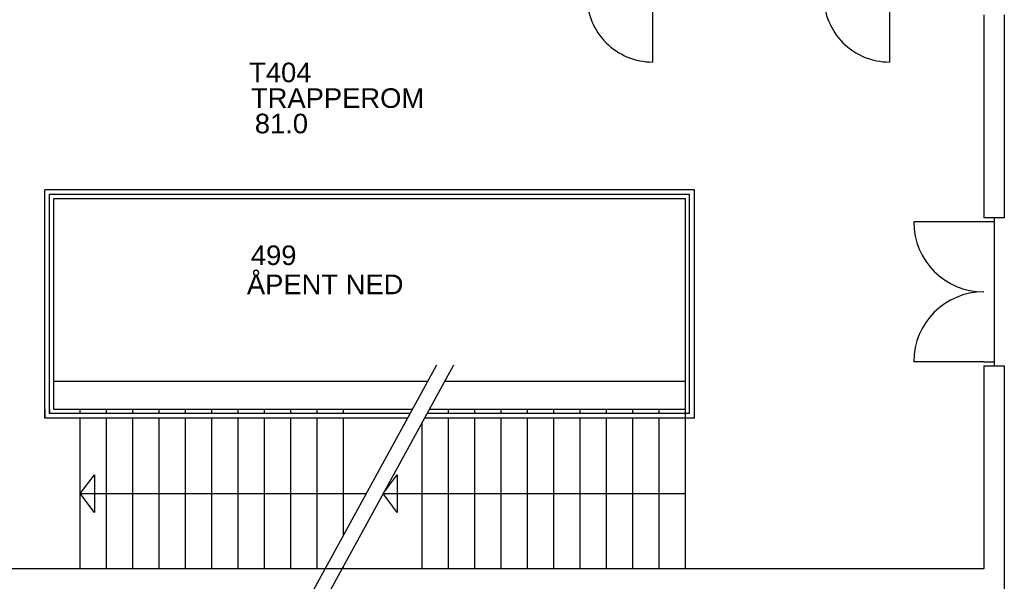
# Model space of a CAD drawing. Header units: millimetres. Extents: x 0 to 83130, y 0 to 53088.
# Tile 76 of 105: x 43989 to 55963, y 13864 to 20693. Entities that reach past the tile are written whole.
import ezdxf

# ---------------------------------------------------------------- set-up
doc = ezdxf.new("R2010")
doc.units = ezdxf.units.MM
doc.header["$LTSCALE"] = 50
doc.header["$MEASUREMENT"] = 0
for name, color, linetype in [('20604A200D001$0$00-HEL1', 9, 'CONTINUOUS'), ('20604A200D001$0$832 Rominfo', 7, 'CONTINUOUS'), ('20604A200D001$0$A12-HEL1', 251, 'CONTINUOUS'), ('20604A200D001$0$A12-HEL2', 7, 'CONTINUOUS'), ('20604A200D001$0$A12-HEL3', 251, 'CONTINUOUS'), ('20604A200D001$0$A12-HEL4', 251, 'CONTINUOUS'), ('20604A200D001$0$A12-STI1', 251, 'CONTINUOUS'), ('20604A200D001$0$A24-HEL1', 251, 'CONTINUOUS'), ('xref', 7, 'CONTINUOUS')]:
    doc.layers.add(name, color=color, linetype=linetype)
doc.styles.add('20604A200D001$0$Arial', font='arial.ttf', dxfattribs={"height": 238.125})

# ---------------------------------------------------------------- blocks, each defined once
blk = doc.blocks.new('20604A200D001')
at = {"layer": '20604A200D001$0$00-HEL1', "color": 7}
blk.add_lwpolyline([(64527, 14161), (62865, 11124)], dxfattribs=at)
at = {"layer": '20604A200D001$0$A12-HEL1', "color": 7}
for points in [[(67156, 18648), (67156, 17848)], [(70036, 18648), (70036, 17848)], [(67663, 16292), (59766, 16292)], [(59766, 13515), (59766, 16292)], [(67663, 13515), (67663, 16292)], [(59823, 13572), (59823, 16235)], [(67606, 16235), (59823, 16235)], [(67606, 13572), (67606, 16235)], [(64734, 14161), (63072, 11124)], [(64204, 13572), (59823, 13572)], [(67606, 13572), (64412, 13572)], [(64173, 13515), (59766, 13515)], [(67663, 13515), (64381, 13515)], [(63879, 12599), (67555, 12599)]]:
    blk.add_lwpolyline(points, dxfattribs=at)
blk.add_lwpolyline([(64051, 12599), (64051, 12369), (63879, 12599), (64051, 12829)], close=True, dxfattribs=at)
for centre in [(67156, 18648), (70036, 18648)]:
    blk.add_arc(centre, 800, 179.9999, 270, dxfattribs=at)
at = {"layer": '20604A200D001$0$A12-HEL2', "color": 7}
for points in [[(64675, 13572), (64675, 13623)], [(64995, 13572), (64995, 13623)], [(65315, 13572), (65315, 13623)], [(65635, 13572), (65635, 13623)], [(65955, 13572), (65955, 13623)], [(66275, 13572), (66275, 13623)], [(66595, 13572), (66595, 13623)], [(66915, 13572), (66915, 13623)], [(67235, 13572), (67235, 13623)], [(64354, 11683), (64354, 13467)], [(64675, 11683), (64675, 13515)], [(64995, 11683), (64995, 13515)], [(65315, 11683), (65315, 13515)], [(65635, 11683), (65635, 13515)], [(65955, 11683), (65955, 13515)], [(66275, 11683), (66275, 13515)], [(66595, 11683), (66595, 13515)], [(66915, 11683), (66915, 13515)], [(67235, 11683), (67235, 13515)], [(60194, 12599), (63672, 12599)]]:
    blk.add_lwpolyline(points, dxfattribs=at)
blk.add_lwpolyline([(60367, 12599), (60367, 12369), (60194, 12599), (60367, 12829)], close=True, dxfattribs=at)
at = {"layer": '20604A200D001$0$A12-HEL3', "color": 7}
for points in [[(60194, 13572), (60194, 13623)], [(60514, 13572), (60514, 13623)], [(60835, 13572), (60835, 13623)], [(61155, 13572), (61155, 13623)], [(61475, 13572), (61475, 13623)], [(61795, 13572), (61795, 13623)], [(62115, 13572), (62115, 13623)], [(62435, 13572), (62435, 13623)], [(62755, 13572), (62755, 13623)], [(63075, 13572), (63075, 13623)], [(63395, 13572), (63395, 13623)], [(60194, 11683), (60194, 13515)], [(60514, 11683), (60514, 13515)], [(60835, 11683), (60835, 13515)], [(61155, 11683), (61155, 13515)], [(61475, 11683), (61475, 13515)], [(61795, 11683), (61795, 13515)], [(62115, 11683), (62115, 13515)], [(62435, 11683), (62435, 13515)], [(62755, 11683), (62755, 13515)], [(63075, 11683), (63075, 13515)], [(63395, 12092), (63395, 13515)], [(63395, 11683), (63395, 11713)]]:
    blk.add_lwpolyline(points, dxfattribs=at)
at = {"layer": '20604A200D001$0$A12-HEL4', "color": 7}
for points in [[(71182, 18423), (71182, 15953)], [(71432, 18423), (71432, 15953)], [(67555, 16183), (59875, 16183)], [(59875, 13623), (59875, 16183)], [(67555, 13623), (67555, 16183)], [(71432, 15953), (71182, 15953)], [(71182, 14153), (71182, 11683)], [(71182, 14153), (71432, 14153)], [(71432, 14153), (71432, 11283)], [(64232, 13623), (59875, 13623)], [(67555, 13623), (64440, 13623)], [(67555, 11683), (67555, 13623)], [(71182, 11683), (58595, 11683)]]:
    blk.add_lwpolyline(points, dxfattribs=at)
at = {"layer": '20604A200D001$0$A12-STI1', "color": 7}
for points in [[(64419, 13964), (59875, 13964)], [(67555, 13964), (64626, 13964)]]:
    blk.add_lwpolyline(points, dxfattribs=at)
at = {"layer": '20604A200D001$0$A24-HEL1', "color": 7}
for points in [[(71307, 15953), (71307, 14153)], [(71182, 15903), (70332, 15903)], [(71307, 15903), (71182, 15903)], [(71182, 14203), (70332, 14203)], [(71182, 14203), (71307, 14203)], [(59766, 13623), (59766, 13515)], [(59823, 13623), (59823, 13572)]]:
    blk.add_lwpolyline(points, dxfattribs=at)
for centre, start, end in [((71182, 15903), 180.0004, 270), ((71182, 14203), 90, 179.9995)]:
    blk.add_arc(centre, 850, start, end, dxfattribs=at)
at = {"layer": '20604A200D001$0$832 Rominfo', "color": 7, "style": '20604A200D001$0$Arial'}
for s, p in [('T404', (62249, 17602)), ('TRAPPEROM', (62271, 17290)), ('81.0', (62318, 16981)), ('499', (62270, 15379)), ('ÅPENT NED', (62222, 15024))]:
    blk.add_text(s, height=238.1, dxfattribs=at).set_placement(p)

msp = doc.modelspace()

# ---------------------------------------------------------------- block references
at = {"layer": 'xref'}
msp.add_blockref('20604A200D001', (-15469.5, 2330.58), dxfattribs=at)

doc.saveas('drawing.dxf')
